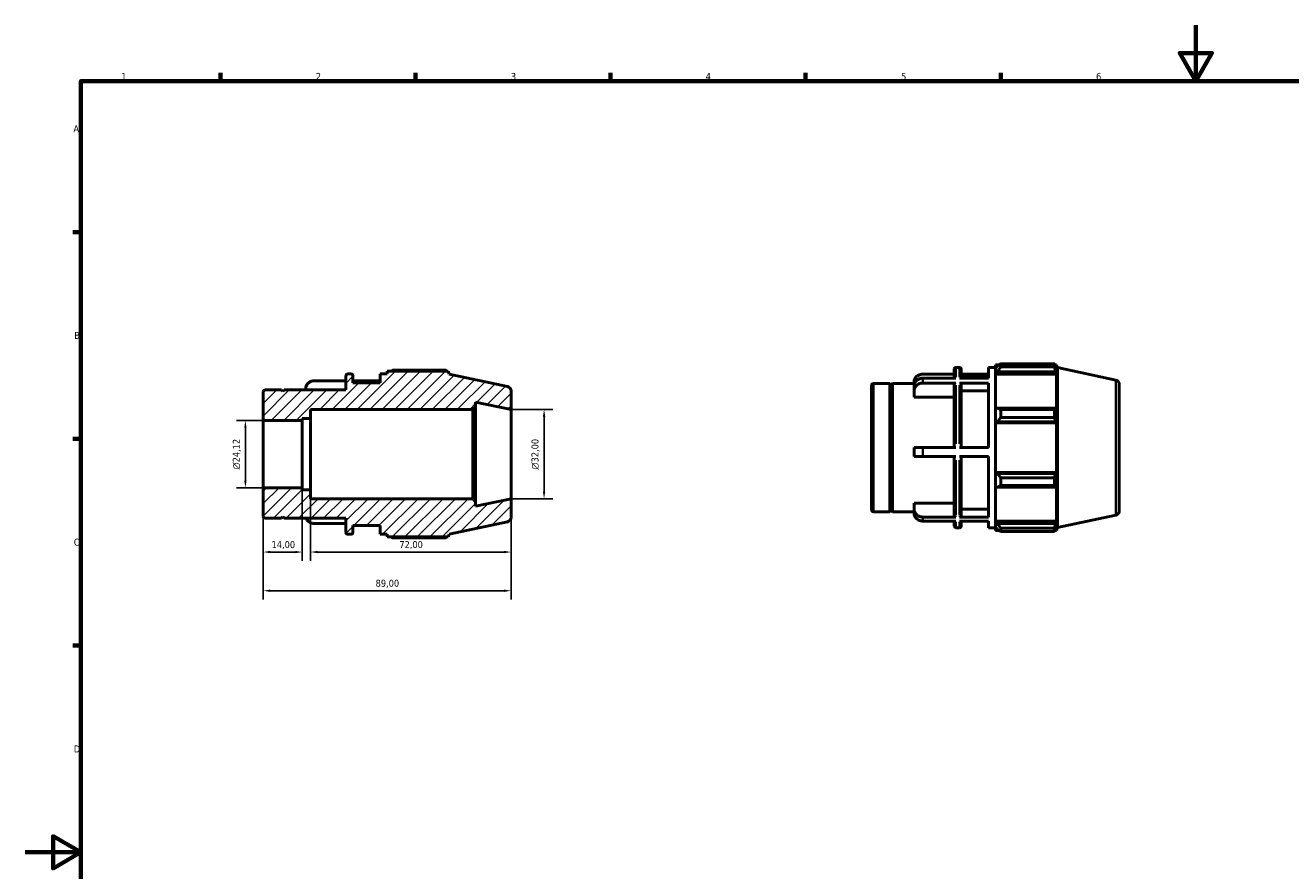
# Model space of a CAD drawing. Header units: millimetres. Extents: x 0 to 909, y 0 to 594.
# Tile 2 of 4: x 0 to 455, y 290 to 594. Entities that reach past the tile are written whole.
import ezdxf

# ---------------------------------------------------------------- set-up
doc = ezdxf.new("R2010")
doc.units = ezdxf.units.MM
for name, color, linetype, lineweight in [('Border (ISO)', 7, 'Continuous', 70), ('Dimension (ISO)', 7, 'Continuous', 25), ('Hatch (ISO)', 7, 'Continuous', 18), ('Visible (ISO)', 7, 'Continuous', 50), ('Visible Narrow (ISO)', 7, 'Continuous', 35)]:
    doc.layers.add(name, color=color, linetype=linetype, lineweight=lineweight)
doc.styles.add('Note Text (ISO)', font='tahoma.ttf')
doc.dimstyles.new('Default (ISO)', dxfattribs={"dimtxt": 2.5, "dimasz": 2.5, "dimexe": 3.175, "dimexo": 0, "dimgap": 0.762, "dimtad": 1, "dimrnd": 1e-08, "dimzin": 0, "dimtxsty": 'Note Text (ISO)', "dimcen": 0.09, "dimdle": 10, "dimclrd": 256, "dimclre": 256, "dimclrt": 256, "dimazin": 0, "dimtfac": 1.40208, "dimtmove": 0, "dimatfit": 3, "dimfxl": 1, "dimtolj": 1, "dimtzin": 0, "dimlwd": -1, "dimlwe": -1, "dimarcsym": 0})

# ---------------------------------------------------------------- blocks, each defined once
blk = doc.blocks.new('Borders Default Border')
at = {"layer": 'Border (ISO)'}
for p, q in [((70.08, 574), (70.08, 576.9)), ((140.17, 574), (140.17, 576.9)), ((210.25, 574), (210.25, 576.9)), ((280.33, 574), (280.33, 576.9)), ((350.42, 574), (350.42, 576.9)), ((20, 519.75), (17.1, 519.75)), ((20, 445.5), (17.1, 445.5)), ((20, 371.25), (17.1, 371.25))]:
    blk.add_line(p, q, dxfattribs=at)
at = {"layer": 'Border (ISO)', "flags": 128}
for points in [[(420.5, 594), (420.5, 574), (414.73, 584), (426.27, 584), (420.5, 574)], [(20, 20), (20, 574), (821, 574), (821, 20), (20, 20)], [(0, 297), (20, 297), (10, 302.77), (10, 291.23), (20, 297)]]:
    blk.add_lwpolyline(points, dxfattribs=at)
at = {"layer": 'Border (ISO)', "color": 232, "true_color": 0xca0064, "char_height": 2.5, "attachment_point": 7, "style": 'Note Text (ISO)'}
for s, insert in [('1', (34.48, 574.4)), ('2', (104.37, 574.4)), ('3', (174.43, 574.35)), ('4', (244.42, 574.4)), ('5', (314.64, 574.35)), ('6', (384.66, 574.35)), ('A', (17.29, 555.62)), ('B', (17.59, 481.38)), ('C', (17.43, 407.08)), ('D', (17.43, 332.88))]:
    blk.add_mtext(s, dxfattribs=dict(at, insert=insert))
blk = doc.blocks.new('*D7')
at = {"layer": 'Defpoints', "color": 0, "transparency": 16777216}
for p in [(85.5, 452.06), (79.06, 427.94), (85.5, 427.94)]:
    blk.add_point(p, dxfattribs=at)
at = {"layer": 'Dimension (ISO)', "transparency": 16777216}
for p, q in [((85.5, 452.06), (75.89, 452.06)), ((79.06, 449.56), (79.06, 430.44)), ((85.5, 427.94), (75.89, 427.94))]:
    blk.add_line(p, q, dxfattribs=at)
for points in [[(78.65, 449.56), (79.48, 449.56), (79.06, 452.06)], [(78.65, 430.44), (79.48, 430.44), (79.06, 427.94)]]:
    blk.add_solid(points, dxfattribs=at)
at = {"layer": 'Dimension (ISO)', "color": 232, "true_color": 0xca0064, "transparency": 16777216, "insert": (74.54, 434.45), "char_height": 2.5, "attachment_point": 1, "rotation": 90, "style": 'Note Text (ISO)'}
blk.add_mtext('\\A1;\\fAIGDT|b0|i0;\\H2.5000;\\ln\\fTahoma|b0|i0;\\H2.5000;24,12', dxfattribs=at)
blk = doc.blocks.new('*D8')
at = {"layer": 'Defpoints', "color": 0, "transparency": 16777216}
for p in [(85.5, 427.94), (99.5, 427.94), (85.5, 404.84)]:
    blk.add_point(p, dxfattribs=at)
at = {"layer": 'Dimension (ISO)', "transparency": 16777216}
for p, q in [((85.5, 427.94), (85.5, 401.66)), ((99.5, 427.94), (99.5, 401.66)), ((97, 404.84), (88, 404.84))]:
    blk.add_line(p, q, dxfattribs=at)
for points in [[(88, 405.26), (88, 404.42), (85.5, 404.84)], [(97, 405.26), (97, 404.42), (99.5, 404.84)]]:
    blk.add_solid(points, dxfattribs=at)
at = {"layer": 'Dimension (ISO)', "color": 232, "true_color": 0xca0064, "transparency": 16777216, "insert": (88.48, 408.77), "char_height": 2.5, "attachment_point": 1, "style": 'Note Text (ISO)'}
blk.add_mtext('\\A1;14,00', dxfattribs=at)
blk = doc.blocks.new('*D9')
at = {"layer": 'Defpoints', "color": 0, "transparency": 16777216}
for p in [(102.5, 427.2), (174.5, 424), (174.5, 404.84)]:
    blk.add_point(p, dxfattribs=at)
at = {"layer": 'Dimension (ISO)', "transparency": 16777216}
for p, q in [((102.5, 427.2), (102.5, 401.66)), ((174.5, 424), (174.5, 401.66)), ((105, 404.84), (172, 404.84))]:
    blk.add_line(p, q, dxfattribs=at)
for points in [[(105, 405.26), (105, 404.42), (102.5, 404.84)], [(172, 405.26), (172, 404.42), (174.5, 404.84)]]:
    blk.add_solid(points, dxfattribs=at)
at = {"layer": 'Dimension (ISO)', "color": 232, "true_color": 0xca0064, "transparency": 16777216, "insert": (134.38, 408.78), "char_height": 2.5, "attachment_point": 1, "style": 'Note Text (ISO)'}
blk.add_mtext('\\A1;72,00', dxfattribs=at)
blk = doc.blocks.new('*D10')
at = {"layer": 'Defpoints', "color": 0, "transparency": 16777216}
for p in [(85.5, 427.94), (174.5, 424), (85.5, 390.94)]:
    blk.add_point(p, dxfattribs=at)
at = {"layer": 'Dimension (ISO)', "transparency": 16777216}
for p, q in [((85.5, 427.94), (85.5, 387.76)), ((174.5, 424), (174.5, 387.76)), ((172, 390.94), (88, 390.94))]:
    blk.add_line(p, q, dxfattribs=at)
for points in [[(88, 391.35), (88, 390.52), (85.5, 390.94)], [(172, 391.35), (172, 390.52), (174.5, 390.94)]]:
    blk.add_solid(points, dxfattribs=at)
at = {"layer": 'Dimension (ISO)', "color": 232, "true_color": 0xca0064, "transparency": 16777216, "insert": (125.86, 394.88), "char_height": 2.5, "attachment_point": 1, "style": 'Note Text (ISO)'}
blk.add_mtext('\\A1;89,00', dxfattribs=at)
blk = doc.blocks.new('*D11')
at = {"layer": 'Defpoints', "color": 0, "transparency": 16777216}
for p in [(174.5, 456), (174.5, 424), (186.37, 424)]:
    blk.add_point(p, dxfattribs=at)
at = {"layer": 'Dimension (ISO)', "transparency": 16777216}
for p, q in [((174.5, 456), (189.55, 456)), ((186.37, 453.5), (186.37, 426.5)), ((174.5, 424), (189.55, 424))]:
    blk.add_line(p, q, dxfattribs=at)
for points in [[(185.95, 453.5), (186.79, 453.5), (186.37, 456)], [(185.95, 426.5), (186.79, 426.5), (186.37, 424)]]:
    blk.add_solid(points, dxfattribs=at)
at = {"layer": 'Dimension (ISO)', "color": 232, "true_color": 0xca0064, "transparency": 16777216, "insert": (181.85, 434.44), "char_height": 2.5, "attachment_point": 1, "rotation": 90, "style": 'Note Text (ISO)'}
blk.add_mtext('\\A1;\\fAIGDT|b0|i0;\\H2.5000;\\ln\\fTahoma|b0|i0;\\H2.5000;32,00', dxfattribs=at)

msp = doc.modelspace()

# ---------------------------------------------------------------- hatches: boundary and pattern name
at = {"layer": 'Hatch (ISO)'}
h = msp.add_hatch(dxfattribs=at)
h.set_pattern_fill('ANSI31', color=256, scale=25.4, style=0)
h.set_pattern_definition([(45, (0, 0), (-2.245064, 2.245064), [])])
edge = h.paths.add_edge_path()
edge.add_ellipse((172.9, 417.296), major_axis=(0.333, -1.565), ratio=1, start_angle=0, end_angle=78)
edge.add_line((174.5, 417.296), (174.5, 424))
edge.add_line((174.5, 424), (161.786, 421.297))
edge.add_line((161.786, 421.297), (161.786, 423.04))
edge.add_line((161.786, 423.04), (160.826, 424))
edge.add_line((160.826, 424), (102.5, 424))
edge.add_line((102.5, 424), (102.5, 427.2))
edge.add_line((102.5, 427.2), (99.5, 427.2))
edge.add_line((99.5, 427.2), (99.5, 427.942))
edge.add_line((99.5, 427.942), (85.5, 427.942))
edge.add_line((85.5, 427.942), (85.5, 417.6))
edge.add_ellipse((86.14, 417.6), major_axis=(-0.64, 0), ratio=1, start_angle=0, end_angle=90)
edge.add_line((86.14, 416.96), (92, 416.96))
edge.add_line((92, 416.96), (92.5, 417.46))
edge.add_line((92.5, 417.46), (93, 416.96))
edge.add_line((93, 416.96), (115.167, 416.96))
edge.add_line((115.167, 416.96), (115.167, 411.84))
edge.add_ellipse((115.807, 411.84), major_axis=(-0.64, 0), ratio=1, start_angle=0, end_angle=90)
edge.add_line((115.807, 411.2), (117.07, 411.2))
edge.add_ellipse((117.07, 411.84), major_axis=(0, -0.64), ratio=1, start_angle=0, end_angle=90)
edge.add_line((117.71, 411.84), (117.71, 414.4))
edge.add_line((117.71, 414.4), (127.457, 414.4))
edge.add_line((127.457, 414.4), (127.457, 411.2))
edge.add_line((127.457, 411.2), (130, 411.2))
edge.add_line((130, 411.2), (130, 410.24))
edge.add_line((130, 410.24), (151.915, 410.24))
edge.add_line((151.915, 410.24), (152.25, 411.271))
edge.add_line((152.25, 411.271), (173.233, 415.731))
edge = h.paths.add_edge_path()
edge.add_ellipse((172.9, 462.704), major_axis=(1.6, 0), ratio=1, start_angle=0, end_angle=78)
edge.add_line((173.233, 464.269), (152.25, 468.729))
edge.add_line((152.25, 468.729), (151.915, 469.76))
edge.add_line((151.915, 469.76), (130, 469.76))
edge.add_line((130, 469.76), (130, 468.8))
edge.add_line((130, 468.8), (127.457, 468.8))
edge.add_line((127.457, 468.8), (127.457, 465.6))
edge.add_line((127.457, 465.6), (117.71, 465.6))
edge.add_line((117.71, 465.6), (117.71, 468.16))
edge.add_ellipse((117.07, 468.16), major_axis=(0.64, 0), ratio=1, start_angle=0, end_angle=90)
edge.add_line((117.07, 468.8), (115.807, 468.8))
edge.add_ellipse((115.807, 468.16), major_axis=(0, 0.64), ratio=1, start_angle=0, end_angle=90)
edge.add_line((115.167, 468.16), (115.167, 463.04))
edge.add_line((115.167, 463.04), (93, 463.04))
edge.add_line((93, 463.04), (92.5, 462.54))
edge.add_line((92.5, 462.54), (92, 463.04))
edge.add_line((92, 463.04), (86.14, 463.04))
edge.add_ellipse((86.14, 462.4), major_axis=(0, 0.64), ratio=1, start_angle=0, end_angle=90)
edge.add_line((85.5, 462.4), (85.5, 452.058))
edge.add_line((85.5, 452.058), (99.5, 452.058))
edge.add_line((99.5, 452.058), (99.5, 452.8))
edge.add_line((99.5, 452.8), (102.5, 452.8))
edge.add_line((102.5, 452.8), (102.5, 456))
edge.add_line((102.5, 456), (160.826, 456))
edge.add_line((160.826, 456), (161.786, 456.96))
edge.add_line((161.786, 456.96), (161.786, 458.703))
edge.add_line((161.786, 458.703), (174.5, 456))
edge.add_line((174.5, 456), (174.5, 462.704))

# ---------------------------------------------------------------- linework, layer by layer
at = {"layer": 'Visible (ISO)'}
for p, q in [((117.07, 468.8), (115.807, 468.8)), ((130, 468.8), (127.457, 468.8)), ((127.457, 468.8), (127.457, 465.6)), ((151.915, 469.76), (130, 469.76)), ((130, 469.76), (130, 468.8)), ((151.187, 470.11), (131.92, 470.11)), ((152.25, 468.729), (151.915, 469.76)), ((173.233, 464.269), (152.25, 468.729)), ((333.698, 468.716), (322.488, 468.716)), ((333.698, 467.295), (333.698, 470.5)), ((334.338, 471.14), (335.601, 471.14)), ((336.241, 470.5), (336.241, 467.295)), ((345.988, 468.716), (336.241, 468.716)), ((345.988, 467.295), (345.988, 471.14)), ((345.988, 471.14), (348.531, 471.14)), ((348.531, 472.1), (348.531, 471.028)), ((348.531, 472.1), (349.894, 472.1)), ((349.171, 471.638), (348.531, 471.028)), ((348.531, 469.021), (348.531, 471.028)), ((348.531, 469.021), (349.171, 469.589)), ((348.531, 468.737), (348.531, 469.021)), ((348.531, 468.737), (348.531, 456.229)), ((348.531, 468.737), (370.446, 468.737)), ((349.171, 469.589), (370.134, 469.589)), ((350.451, 472.45), (350.451, 471.292)), ((350.451, 472.45), (369.719, 472.45)), ((369.719, 471.292), (350.451, 471.292)), ((369.719, 471.292), (369.719, 472.45)), ((369.9, 472.1), (370.446, 472.1)), ((370.446, 470.722), (370.134, 471.638)), ((370.134, 469.589), (370.446, 468.737)), ((370.781, 471.069), (370.446, 472.1)), ((370.446, 470.722), (370.446, 472.1)), ((370.446, 456.081), (370.446, 468.737)), ((370.781, 413.61), (370.781, 471.069)), ((391.764, 466.609), (370.781, 471.069)), ((115.167, 466.376), (103.957, 466.376)), ((115.167, 468.16), (115.167, 463.04)), ((117.71, 465.6), (117.71, 468.16)), ((127.457, 466.376), (117.71, 466.376)), ((127.457, 465.6), (117.71, 465.6)), ((304.031, 419.94), (304.031, 464.74)), ((304.671, 465.38), (310.531, 465.38)), ((310.531, 419.3), (310.531, 465.38)), ((311.031, 464.88), (310.531, 465.38)), ((311.031, 464.88), (311.531, 465.38)), ((311.031, 419.8), (311.031, 464.88)), ((311.531, 419.3), (311.531, 465.38)), ((311.531, 465.38), (319.445, 465.38)), ((319.288, 465.38), (319.288, 465.925)), ((319.288, 462.753), (319.288, 464.524)), ((334.338, 467.295), (322.488, 467.295)), ((334.338, 465.544), (322.488, 465.544)), ((333.698, 442.368), (333.698, 464.986)), ((345.988, 467.295), (335.601, 467.295)), ((345.988, 465.544), (335.601, 465.544)), ((336.241, 467.94), (345.988, 467.94)), ((336.241, 464.986), (336.241, 442.368)), ((345.988, 442.368), (345.988, 465.544)), ((393.031, 465.044), (393.031, 419.635)), ((85.5, 462.4), (85.5, 452.058)), ((92, 463.04), (86.14, 463.04)), ((92.5, 462.54), (92, 463.04)), ((93, 463.04), (92.5, 462.54)), ((115.167, 463.04), (93, 463.04)), ((100.757, 463.04), (100.757, 463.585)), ((174.5, 456), (174.5, 462.704)), ((319.288, 460.517), (319.288, 462.753)), ((333.698, 460.517), (319.288, 460.517)), ((345.988, 462.753), (336.241, 462.753)), ((102.5, 452.8), (102.5, 456)), ((102.5, 456), (160.826, 456)), ((160.826, 456), (161.786, 456.96)), ((160.826, 456), (160.826, 424)), ((161.786, 456.96), (161.786, 458.703)), ((161.786, 458.703), (174.5, 456)), ((161.786, 423.04), (161.786, 456.96)), ((174.5, 424), (174.5, 456)), ((349.171, 456.525), (348.531, 456.229)), ((348.531, 451.385), (348.531, 456.229)), ((370.134, 456.525), (349.171, 456.525)), ((350.451, 455.969), (350.451, 453.175)), ((350.451, 455.969), (369.719, 455.969)), ((369.719, 453.175), (369.719, 455.969)), ((370.446, 456.081), (370.134, 456.525)), ((85.5, 452.058), (99.5, 452.058)), ((85.5, 427.942), (85.5, 452.058)), ((99.5, 452.058), (99.5, 452.8)), ((99.5, 452.8), (102.5, 452.8)), ((99.5, 427.942), (99.5, 452.058)), ((102.5, 427.2), (102.5, 452.8)), ((348.531, 451.385), (349.171, 451.578)), ((348.531, 451.289), (348.531, 451.385)), ((348.531, 451.289), (348.531, 433.391)), ((348.531, 451.289), (370.446, 451.289)), ((349.171, 451.578), (370.134, 451.578)), ((369.719, 453.175), (350.451, 453.175)), ((370.134, 451.578), (370.446, 451.289)), ((370.446, 433.391), (370.446, 451.289)), ((319.288, 439.168), (319.288, 442.368)), ((334.338, 442.368), (322.488, 442.368)), ((345.988, 442.368), (335.601, 442.368)), ((334.338, 439.168), (322.488, 439.168)), ((333.698, 417.967), (333.698, 439.168)), ((345.988, 439.168), (335.601, 439.168)), ((336.241, 439.168), (336.241, 417.967)), ((345.988, 417.412), (345.988, 439.168)), ((348.531, 433.295), (348.531, 433.391)), ((348.531, 433.391), (370.446, 433.391)), ((348.531, 428.45), (348.531, 433.295)), ((349.171, 433.102), (348.531, 433.295)), ((370.134, 433.102), (349.171, 433.102)), ((370.446, 433.391), (370.134, 433.102)), ((99.5, 427.942), (85.5, 427.942)), ((85.5, 427.942), (85.5, 417.6)), ((99.5, 427.2), (99.5, 427.942)), ((348.531, 428.45), (349.171, 428.155)), ((348.531, 428.45), (348.531, 415.942)), ((349.171, 428.155), (370.134, 428.155)), ((350.451, 431.504), (350.451, 428.711)), ((350.451, 431.504), (369.719, 431.504)), ((369.719, 428.711), (350.451, 428.711)), ((369.719, 428.711), (369.719, 431.504)), ((370.134, 428.155), (370.446, 428.598)), ((370.446, 415.942), (370.446, 428.598)), ((102.5, 427.2), (99.5, 427.2)), ((102.5, 424), (102.5, 427.2)), ((160.826, 424), (102.5, 424)), ((161.786, 423.04), (160.826, 424)), ((174.5, 424), (161.786, 421.297)), ((161.786, 421.297), (161.786, 423.04)), ((174.5, 417.296), (174.5, 424)), ((304.671, 419.3), (310.531, 419.3)), ((311.031, 419.8), (310.531, 419.3)), ((311.031, 419.8), (311.531, 419.3)), ((311.531, 419.3), (319.288, 419.3)), ((319.288, 420.184), (319.288, 422.401)), ((319.288, 422.401), (333.698, 422.401)), ((319.288, 418.754), (319.288, 420.184)), ((336.241, 420.184), (345.988, 420.184)), ((86.14, 416.96), (92, 416.96)), ((92, 416.96), (92.5, 417.46)), ((92.5, 417.46), (93, 416.96)), ((93, 416.96), (115.167, 416.96)), ((115.167, 415.044), (103.957, 415.044)), ((115.167, 416.96), (115.167, 411.84)), ((117.71, 411.84), (117.71, 414.4)), ((117.71, 414.4), (127.457, 414.4)), ((127.457, 414.4), (127.457, 411.2)), ((152.25, 411.271), (173.233, 415.731)), ((334.338, 417.412), (322.488, 417.412)), ((334.338, 415.964), (322.488, 415.964)), ((333.698, 414.18), (333.698, 415.964)), ((345.988, 417.412), (335.601, 417.412)), ((345.988, 415.964), (335.601, 415.964)), ((336.241, 415.964), (336.241, 414.18)), ((345.988, 413.54), (345.988, 415.964)), ((348.531, 415.659), (348.531, 415.942)), ((348.531, 415.942), (370.446, 415.942)), ((348.531, 413.652), (348.531, 415.659)), ((349.171, 415.091), (348.531, 415.659)), ((370.134, 415.091), (349.171, 415.091)), ((370.446, 415.942), (370.134, 415.091)), ((370.134, 413.042), (370.446, 413.957)), ((370.446, 412.58), (370.446, 413.957)), ((391.764, 418.07), (370.781, 413.61)), ((115.807, 411.2), (117.07, 411.2)), ((127.457, 411.2), (130, 411.2)), ((130, 411.2), (130, 410.24)), ((130, 410.24), (151.915, 410.24)), ((131.92, 409.89), (151.187, 409.89)), ((151.915, 410.24), (152.25, 411.271)), ((334.338, 413.54), (335.601, 413.54)), ((345.988, 413.54), (348.531, 413.54)), ((348.531, 413.652), (349.171, 413.042)), ((348.531, 413.652), (348.531, 412.58)), ((348.531, 412.58), (349.894, 412.58)), ((350.451, 413.387), (350.451, 412.23)), ((350.451, 413.387), (369.719, 413.387)), ((369.719, 412.23), (350.451, 412.23)), ((369.719, 412.23), (369.719, 413.387)), ((369.9, 412.58), (370.446, 412.58)), ((370.781, 413.61), (370.446, 412.58))]:
    msp.add_line(p, q, dxfattribs=at)
for centre, radius, start, end in [((115.807, 468.16), 0.64, 90, 180), ((117.07, 468.16), 0.64, 0, 90), ((334.338, 470.5), 0.64, 90, 180), ((335.601, 470.5), 0.64, 0, 90), ((172.9, 462.704), 1.6, 0, 78), ((304.671, 464.74), 0.64, 90, 180), ((391.431, 465.044), 1.6, 0, 78), ((86.14, 462.4), 0.64, 90, 180), ((304.671, 419.94), 0.64, 180, 270), ((391.431, 419.635), 1.6, 282, 0), ((86.14, 417.6), 0.64, 180, 270), ((172.9, 417.296), 1.6, 282, 0), ((334.338, 414.18), 0.64, 180, 270), ((335.601, 414.18), 0.64, 270, 0), ((115.807, 411.84), 0.64, 180, 270), ((117.07, 411.84), 0.64, 270, 0)]:
    msp.add_arc(centre, radius, start, end, dxfattribs=at)
for points, weights in [([(131.362, 469.76), (131.636, 469.933), (131.92, 470.11)], [1.00948114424, 1.01112735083, 1.01262619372]), ([(151.369, 469.76), (151.279, 469.933), (151.187, 470.11)], [1.00080519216, 1.00047663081, 1]), ([(350.451, 472.45), (349.786, 472.035), (349.171, 471.638)], [1.01262619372, 1.00911492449, 1.00479491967]), ([(349.171, 469.589), (349.786, 470.423), (350.451, 471.292)], [1.00479491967, 1.00911492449, 1.01262619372]), ([(369.719, 472.45), (369.935, 472.035), (370.134, 471.638)], [1, 1.00111952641, 1.00142215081]), ([(370.134, 469.589), (369.935, 470.423), (369.719, 471.292)], [1.00142215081, 1.00111952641, 1]), ([(350.451, 455.969), (349.786, 456.252), (349.171, 456.525)], [1.01262619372, 1.00911492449, 1.00479491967]), ([(369.719, 455.969), (369.935, 456.252), (370.134, 456.525)], [1, 1.00111952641, 1.00142215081]), ([(349.171, 451.578), (349.786, 452.36), (350.451, 453.175)], [1.00479491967, 1.00911492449, 1.01262619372]), ([(370.134, 451.578), (369.935, 452.36), (369.719, 453.175)], [1.00142215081, 1.00111952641, 1]), ([(350.451, 431.504), (349.786, 432.32), (349.171, 433.102)], [1.01262619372, 1.00911492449, 1.00479491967]), ([(369.719, 431.504), (369.935, 432.32), (370.134, 433.102)], [1, 1.00111952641, 1.00142215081]), ([(349.171, 428.155), (349.786, 428.427), (350.451, 428.711)], [1.00479491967, 1.00911492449, 1.01262619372]), ([(370.134, 428.155), (369.935, 428.427), (369.719, 428.711)], [1.00142215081, 1.00111952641, 1]), ([(350.451, 413.387), (349.786, 414.256), (349.171, 415.091)], [1.01262619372, 1.00911492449, 1.00479491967]), ([(369.719, 413.387), (369.935, 414.256), (370.134, 415.091)], [1, 1.00111952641, 1.00142215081]), ([(131.92, 409.89), (131.636, 410.067), (131.362, 410.24)], [1.01262619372, 1.01112735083, 1.00948114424]), ([(151.187, 409.89), (151.279, 410.067), (151.369, 410.24)], [1, 1.00047663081, 1.00080519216]), ([(349.171, 413.042), (349.786, 412.644), (350.451, 412.23)], [1.00479491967, 1.00911492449, 1.01262619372]), ([(370.134, 413.042), (369.935, 412.644), (369.719, 412.23)], [1.00142215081, 1.00111952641, 1])]:
    msp.add_rational_spline(points, weights, degree=2, dxfattribs=at)
for points, knots in [([(319.288, 465.925), (319.288, 466.271), (319.381, 466.677), (319.685, 467.314), (319.948, 467.658), (320.508, 468.144), (320.902, 468.373), (321.631, 468.635), (322.094, 468.716), (322.488, 468.716)], [-0.47557166, -0.47557166, -0.47557166, -0.47557166, -0.35593326, -0.35593326, -0.23682682, -0.23682682, -0.11822826, -0.11822826, 0, 0, 0, 0]), ([(100.757, 463.585), (100.757, 463.931), (100.85, 464.337), (101.153, 464.974), (101.417, 465.318), (101.976, 465.804), (102.37, 466.033), (103.099, 466.296), (103.563, 466.376), (103.957, 466.376)], [-0.47557166, -0.47557166, -0.47557166, -0.47557166, -0.35593326, -0.35593326, -0.23682682, -0.23682682, -0.11822826, -0.11822826, 0, 0, 0, 0]), ([(322.488, 467.295), (322.093, 467.295), (321.629, 467.215), (320.899, 466.954), (320.505, 466.726), (319.946, 466.242), (319.683, 465.901), (319.381, 465.269), (319.288, 464.866), (319.288, 464.524)], [0, 0, 0, 0, 0.11847699, 0.11847699, 0.236954, 0.236954, 0.35543106, 0.35543106, 0.47390816, 0.47390816, 0.47390816, 0.47390816]), ([(319.288, 462.753), (319.288, 463.099), (319.381, 463.505), (319.685, 464.142), (319.948, 464.486), (320.508, 464.972), (320.902, 465.201), (321.631, 465.463), (322.094, 465.544), (322.488, 465.544)], [-0.47557166, -0.47557166, -0.47557166, -0.47557166, -0.35593326, -0.35593326, -0.23682682, -0.23682682, -0.11822826, -0.11822826, 0, 0, 0, 0]), ([(334.338, 465.544), (334.259, 465.544), (334.166, 465.528), (334.02, 465.475), (333.941, 465.429), (333.829, 465.332), (333.777, 465.263), (333.716, 465.136), (333.698, 465.055), (333.698, 464.986)], [0, 0, 0, 0, 0.023685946, 0.023685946, 0.047446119, 0.047446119, 0.071223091, 0.071223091, 0.09507957, 0.09507957, 0.09507957, 0.09507957]), ([(336.241, 464.986), (336.241, 465.055), (336.222, 465.136), (336.162, 465.263), (336.109, 465.332), (335.997, 465.429), (335.918, 465.475), (335.772, 465.528), (335.68, 465.544), (335.601, 465.544)], [-0.095079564, -0.095079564, -0.095079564, -0.095079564, -0.071185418, -0.071185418, -0.047371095, -0.047371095, -0.023648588, -0.023648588, 0, 0, 0, 0]), ([(322.488, 442.368), (322.093, 442.368), (321.629, 442.368), (320.899, 442.368), (320.505, 442.368), (319.946, 442.368), (319.683, 442.368), (319.381, 442.368), (319.288, 442.368), (319.288, 442.368)], [0, 0, 0, 0, 0.11847699, 0.11847699, 0.236954, 0.236954, 0.35543106, 0.35543106, 0.47390816, 0.47390816, 0.47390816, 0.47390816]), ([(319.288, 439.168), (319.288, 439.168), (319.381, 439.168), (319.685, 439.168), (319.948, 439.168), (320.508, 439.168), (320.902, 439.168), (321.631, 439.168), (322.094, 439.168), (322.488, 439.168)], [-0.47557166, -0.47557166, -0.47557166, -0.47557166, -0.35593326, -0.35593326, -0.23682682, -0.23682682, -0.11822826, -0.11822826, 0, 0, 0, 0]), ([(322.488, 417.412), (322.093, 417.412), (321.629, 417.492), (320.899, 417.754), (320.505, 417.982), (319.946, 418.466), (319.683, 418.807), (319.381, 419.439), (319.288, 419.842), (319.288, 420.184)], [0, 0, 0, 0, 0.11847699, 0.11847699, 0.236954, 0.236954, 0.35543106, 0.35543106, 0.47390816, 0.47390816, 0.47390816, 0.47390816]), ([(319.288, 418.754), (319.288, 418.409), (319.381, 418.003), (319.685, 417.365), (319.948, 417.022), (320.508, 416.536), (320.902, 416.307), (321.631, 416.044), (322.094, 415.964), (322.488, 415.964)], [-0.47557166, -0.47557166, -0.47557166, -0.47557166, -0.35593326, -0.35593326, -0.23682682, -0.23682682, -0.11822826, -0.11822826, 0, 0, 0, 0]), ([(103.957, 415.044), (103.562, 415.044), (103.097, 415.125), (102.368, 415.386), (101.974, 415.614), (101.415, 416.098), (101.152, 416.439), (100.97, 416.82), (100.941, 416.889), (100.915, 416.96)], [0, 0, 0, 0, 0.11847699, 0.11847699, 0.236954, 0.236954, 0.35543106, 0.35543106, 0.3798599, 0.3798599, 0.3798599, 0.3798599]), ([(333.698, 417.967), (333.698, 417.898), (333.716, 417.818), (333.777, 417.691), (333.829, 417.623), (333.941, 417.526), (334.02, 417.481), (334.166, 417.428), (334.259, 417.412), (334.338, 417.412)], [-0.094781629, -0.094781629, -0.094781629, -0.094781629, -0.071086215, -0.071086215, -0.047390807, -0.047390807, -0.023695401, -0.023695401, 0, 0, 0, 0]), ([(335.601, 417.412), (335.68, 417.412), (335.773, 417.428), (335.919, 417.481), (335.997, 417.526), (336.109, 417.623), (336.162, 417.691), (336.222, 417.818), (336.241, 417.898), (336.241, 417.967)], [0, 0, 0, 0, 0.023695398, 0.023695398, 0.047390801, 0.047390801, 0.071086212, 0.071086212, 0.094781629, 0.094781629, 0.094781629, 0.094781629])]:
    msp.add_open_spline(points, degree=3, knots=knots, dxfattribs=at)
at = {"layer": 'Visible Narrow (ISO)'}
for p, q in [((334.338, 471.13), (334.338, 467.662)), ((335.601, 467.662), (335.601, 471.13)), ((304.671, 465.096), (304.671, 419.583)), ((322.488, 467.215), (322.488, 465.638)), ((334.338, 464.72), (334.338, 443.715)), ((335.601, 443.715), (335.601, 464.72)), ((391.764, 418.369), (391.764, 466.31)), ((322.488, 442.208), (322.488, 439.327)), ((334.338, 437.832), (334.338, 418.114)), ((335.601, 418.114), (335.601, 437.832)), ((322.488, 417.332), (322.488, 416.029)), ((334.338, 415.731), (334.338, 413.546)), ((335.601, 413.546), (335.601, 415.731))]:
    msp.add_line(p, q, dxfattribs=at)

# ---------------------------------------------------------------- block references
msp.add_blockref('Borders Default Border', (0, 0))

# ---------------------------------------------------------------- dimensions: what is measured, and where the dimension line sits
at = {"layer": 'Dimension (ISO)'}
for base, p1, p2, picture, middle in [((186.371, 424), (174.5, 456), (174.5, 424), '*D11', (186.371, 440)), ((79.064, 427.942), (85.5, 452.058), (85.5, 427.942), '*D7', (79.064, 440))]:
    dim = msp.add_linear_dim(base=base, p1=p1, p2=p2, angle=90, text='\\fAIGDT|b0|i0;\\H2.5000;\\ln\\fTahoma|b0|i0;\\H2.5000;<>', dimstyle='Default (ISO)', override={"dimdec": 2, "dimtp": 0, "dimtm": 0, "dimtdec": 2, "dimtofl": 0, "dimatfit": 1}, dxfattribs=at)
    dim.commit()
    dim.dimension.update_dxf_attribs({"geometry": picture, "text_midpoint": middle, "dimtype": 160})
for base, p1, p2, picture, middle in [((85.5, 404.84), (99.5, 427.942), (85.5, 427.942), '*D8', (92.5, 404.84)), ((85.5, 390.938), (174.5, 424), (85.5, 427.942), '*D10', (130, 390.938)), ((174.5, 404.84), (102.5, 427.2), (174.5, 424), '*D9', (138.5, 404.84))]:
    dim = msp.add_linear_dim(base=base, p1=p1, p2=p2, angle=180, dimstyle='Default (ISO)', override={"dimdec": 2, "dimtp": 0, "dimtm": 0, "dimtdec": 2, "dimtofl": 0, "dimatfit": 1}, dxfattribs=at)
    dim.commit()
    dim.dimension.update_dxf_attribs({"geometry": picture, "text_midpoint": middle, "dimtype": 160})

doc.saveas('drawing.dxf')
